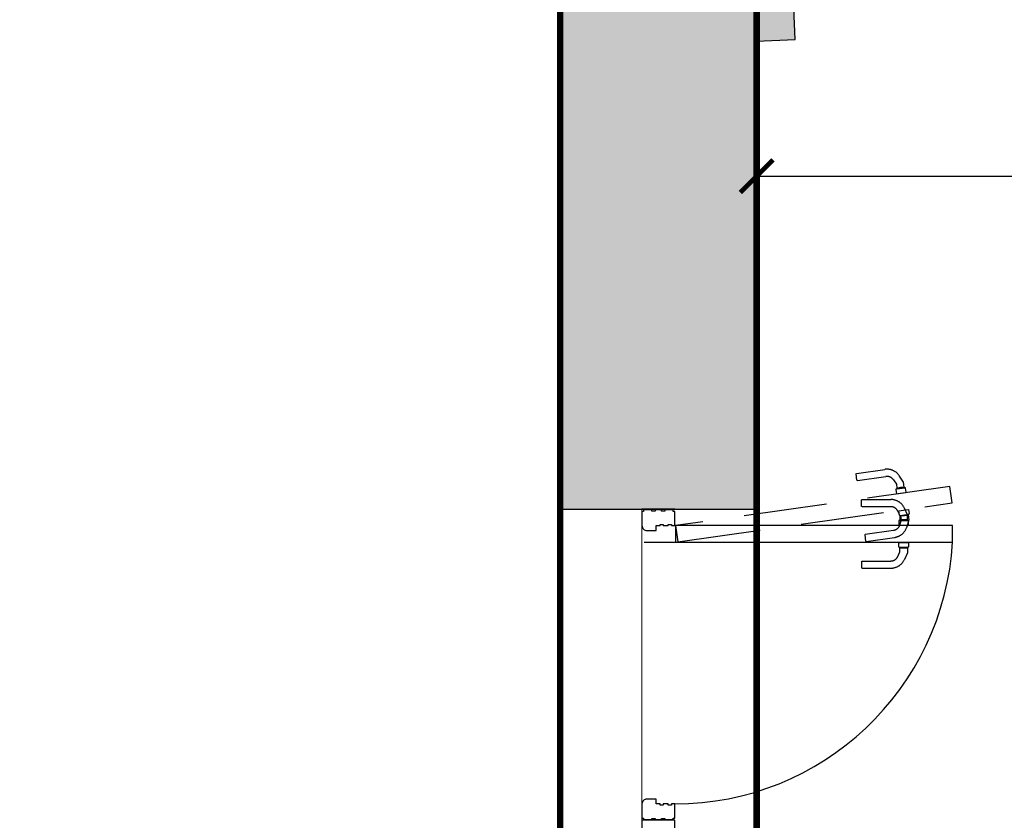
# Model space of a CAD drawing. Extents: x 119999 to 6050531, y -19778 to 3735158.
# Tile 23 of 66: x 569881 to 572887, y 13013 to 15459. Entities that reach past the tile are written whole.
import ezdxf

# ---------------------------------------------------------------- set-up
doc = ezdxf.new("R2010")
doc.units = 0
doc.header["$LTSCALE"] = 20
doc.header["$PDMODE"] = 35
doc.header["$PDSIZE"] = 100
doc.linetypes.add('XPL-1BlockA$0$DASHED', pattern=[19.05, 12.7, -6.35])
doc.layers.get('Defpoints').update_dxf_attribs({"color": 4})
for name, color, linetype in [('(2-) Structure Generally', 7, 'Continuous'), ('DIMS', 3, 'Continuous'), ('HATCH_SHADE', 253, 'Continuous'), ('XPL-1BlockA$0$32 - INT WINDOWS & DOORS', 4, 'Continuous')]:
    doc.layers.add(name, color=color, linetype=linetype)
doc.layers.add('(4-) Finishes Generally', color=8, linetype='Continuous', lineweight=15)
doc.layers.add('AREA-FLOOR', color=213, linetype='Continuous', plot=False)
doc.layers.add('AREA-OPEN SPACE', color=21, linetype='Continuous', plot=False)
doc.styles.add('Arch-Dim', font='romans.shx', dxfattribs={"width": 0.75})
doc.dimstyles.new('1-100 Survey', dxfattribs={"dimscale": 0, "dimtxt": 250, "dimasz": 100, "dimexe": 50, "dimexo": 50, "dimgap": 50, "dimtad": 0, "dimdec": 0, "dimrnd": 5, "dimzin": 0, "dimdsep": 46, "dimtxsty": 'Arch-Dim', "dimblk": 'ARCHTICK', "dimcen": 0.09, "dimadec": 0, "dimazin": 0, "dimtfac": 1, "dimtdec": 0, "dimtofl": 0, "dimtmove": 0, "dimatfit": 3, "dimfxl": 1, "dimtolj": 1, "dimtzin": 0, "dimarcsym": 0})

# ---------------------------------------------------------------- blocks, each defined once
blk = doc.blocks.new('XPL-1BlockA$0$D-950-SO')
at = {"layer": 'Defpoints', "linetype": 'XPL-1BlockA$0$DASHED'}
blk.add_line((100, 6.5), (100, 948.5), dxfattribs=at)
at = {"layer": 'Defpoints', "color": 252, "linetype": 'XPL-1BlockA$0$DASHED'}
for p, q in [((0.4, 814.2), (13.2, 816.1)), ((0.6, 812.7), (0.4, 814.2)), ((4.6, 784.5), (0.5, 813.1)), ((14.9, 814.8), (15.1, 813.7)), ((15.8, 813.8), (15.1, 813.7)), ((18.6, 789.2), (15.1, 813.7)), ((17.7, 810.8), (16.9, 813.1)), ((17.4, 812.9), (32.5, 815)), ((17.4, 812.9), (19, 801.7)), ((32.5, 815), (53.8, 808.6)), ((34.1, 812.6), (34.1, 811.5)), ((48.6, 814.1), (35.6, 814.1)), ((48.6, 812.6), (48.6, 814.1)), ((48.6, 784.1), (48.6, 813)), ((101.4, 814.1), (114.4, 814.1)), ((101.4, 812.6), (101.4, 814.1)), ((101.4, 784.1), (101.4, 813)), ((115.9, 812.6), (115.9, 811.5)), ((-82.9, 798.6), (-101.5, 786.4)), ((-67.8, 800.7), (-82.9, 798.6)), ((-67.8, 800.7), (-66.2, 789.6)), ((-67.5, 798.7), (-67.4, 801.1)), ((-67.5, 798.7), (-67.5, 798.7)), ((-67.5, 798.7), (-67.5, 798.7)), ((-64.9, 780.5), (-67.5, 798.7)), ((-67.4, 798.5), (-64.9, 780.7)), ((-66.5, 802), (-65.8, 802.1)), ((-66.2, 789.6), (-64.9, 780.8)), ((-65.9, 803.3), (-65.8, 802.1)), ((-62.3, 777.7), (-65.8, 802.1)), ((-51.8, 806.8), (-64.7, 805)), ((-51.6, 805.3), (-51.8, 806.8)), ((-47.6, 777.1), (-51.6, 805.7)), ((16.7, 810.4), (-3.4, 801)), ((17.5, 786.4), (4.6, 784.5)), ((5.9, 781), (20.2, 787.7)), ((32, 810.4), (16.7, 810.4)), ((17.7, 810.8), (17.7, 810.8)), ((17.7, 810.8), (17.7, 810.8)), ((20.3, 792.7), (17.7, 810.8)), ((17.7, 810.6), (20.2, 792.8)), ((18.6, 789.2), (19.3, 789.3)), ((18.7, 788.4), (18.6, 789.2)), ((18.7, 788.1), (18.7, 788.4)), ((19, 801.7), (20.2, 792.9)), ((20.2, 792.9), (20.6, 790.4)), ((20.2, 792.9), (20.2, 792.9)), ((20.2, 792.9), (20.4, 791.8)), ((20.2, 790.3), (20.3, 792.6)), ((20.2, 787.7), (32, 787.7)), ((20.4, 791.8), (20.5, 790.8)), ((32.3, 792.1), (20.6, 790.4)), ((32, 808.3), (32.4, 810.6)), ((32, 810.4), (32, 799.1)), ((32, 808.3), (32, 808.3)), ((32, 808.3), (32, 808.3)), ((32, 790), (32, 808.3)), ((32, 808.1), (32, 790.1)), ((32, 799.1), (32, 790.2)), ((32, 790.2), (32, 787.7)), ((32, 790.2), (32, 790.2)), ((32, 790.2), (32, 789.1)), ((32.4, 787.6), (32, 789.9)), ((32, 789.1), (32, 788.1)), ((47.4, 787.5), (32.3, 792.1)), ((33.4, 811.5), (34.1, 811.5)), ((34.1, 786.8), (33.4, 786.8)), ((34.1, 786.8), (34.1, 811.5)), ((34.1, 786), (34.1, 786.8)), ((34.1, 785.6), (34.1, 786)), ((35.6, 784.1), (48.6, 784.1)), ((114.4, 784.1), (101.4, 784.1)), ((116.6, 811.5), (115.9, 811.5)), ((115.9, 786.8), (115.9, 811.5)), ((115.9, 786.8), (116.6, 786.8)), ((115.9, 786), (115.9, 786.8)), ((115.9, 785.6), (115.9, 786)), ((118, 808.3), (117.6, 810.6)), ((117.6, 787.6), (118, 789.9)), ((118, 810.4), (118, 799.1)), ((118, 810.4), (133.3, 810.4)), ((118, 808.3), (118, 808.3)), ((118, 808.3), (118, 808.3)), ((118, 790), (118, 808.3)), ((118, 808.1), (118, 790.1)), ((118, 799.1), (118, 790.2)), ((118, 790.2), (118, 787.7)), ((118, 790.2), (118, 790.2)), ((118, 790.2), (118, 789.1)), ((118, 789.1), (118, 788.1)), ((129.8, 787.7), (118, 787.7)), ((144.1, 781), (129.8, 787.7)), ((133.3, 810.4), (153.4, 801)), ((-89.5, 768), (-76.3, 776.6)), ((-76.3, 776.6), (-64.6, 778.3)), ((-64.9, 780.8), (-64.6, 778.3)), ((-64.9, 780.8), (-64.9, 780.8)), ((-64.9, 780.8), (-64.8, 779.7)), ((-64.1, 778.2), (-64.9, 780.5)), ((-64.8, 779.7), (-64.6, 778.7)), ((-62.3, 777.7), (-63, 777.6)), ((-62.2, 776.9), (-62.3, 777.7)), ((-62.1, 776.5), (-62.2, 776.9)), ((-60.4, 775.3), (-47.6, 777.1)), ((-30, 671.9), (-30, 759.3)), ((-8, 671.9), (-8, 759.3)), ((76.5, 681.4), (64.2, 767.9)), ((98.3, 684.5), (86, 771)), ((158, 671.9), (158, 759.3)), ((180, 671.9), (180, 759.3)), ((-109.6, 654.9), (-121.9, 741.4)), ((-87.8, 658), (-100.1, 744.5)), ((-29, 670.4), (-30, 671.4)), ((-9, 670.4), (-29, 670.4)), ((-8, 671.4), (-9, 670.4)), ((76.6, 680.9), (77.7, 680.1)), ((77.7, 680.1), (97.5, 682.9)), ((97.5, 682.9), (98.4, 684)), ((158, 671.4), (159, 670.4)), ((159, 670.4), (179, 670.4)), ((179, 670.4), (180, 671.4)), ((-108.4, 653.5), (-109.5, 654.4)), ((-88.6, 656.3), (-108.4, 653.5)), ((-87.7, 657.5), (-88.6, 656.3))]:
    blk.add_line(p, q, dxfattribs=at)
at = {"layer": 'Defpoints'}
for p, q in [((0, 100), (0, 0)), ((950, 100), (950, 0))]:
    blk.add_line(p, q, dxfattribs=at)
at = {"layer": 'Defpoints', "color": 252, "linetype": 'XPL-1BlockA$0$DASHED'}
blk.add_lwpolyline([(99.5, 109.1), (-19.9, 947.1), (-69.4, 940.1), (50, 102)], close=True, dxfattribs=at)
for centre, radius, start, end in [((13.5, 814.6), 1.5, 8.1103, 98.1103), ((16, 812.8), 1, 18.6103, 98.1103), ((35.6, 812.6), 1.5, 90, 180), ((114.4, 812.6), 1.5, 0, 90), ((-76.4, 747.9), 46, 123.1103, 186.0684), ((-66.4, 801), 1, 98.1103, 177.6103), ((-64.5, 803.5), 1.5, 98.1103, 188.1103), ((16, 759.3), 46, 115, 177.9581), ((17.3, 787.9), 1.5, 278.1103, 8.1103), ((19.2, 790.3), 1, 278.1103, 357.6103), ((33.4, 810.5), 1, 90, 169.5), ((33.4, 787.8), 1, 190.5, 270), ((35.6, 785.6), 1.5, 180, 270), ((40.4, 764.6), 24, 8.1103, 73.1103), ((40.4, 764.6), 46, 10.1522, 73.1103), ((114.4, 785.6), 1.5, 270, 0), ((116.6, 810.5), 1, 10.5, 90), ((116.6, 787.8), 1, 270, 349.5), ((134, 759.3), 46, 2.0419, 65), ((-76.4, 747.9), 24, 123.1103, 188.1103), ((-63.2, 778.6), 1, 198.6103, 278.1103), ((-60.7, 776.7), 1.5, 188.1103, 278.1103), ((16, 759.3), 46, 177.9581, 180), ((16, 759.3), 24, 115, 180), ((40.4, 764.6), 46, 8.1103, 10.1522), ((134, 759.3), 24, 0, 65), ((134, 759.3), 46, 0, 2.0419), ((-76.4, 747.9), 46, 186.0684, 188.1103)]:
    blk.add_arc(centre, radius, start, end, dxfattribs=at)
at = {"layer": 'XPL-1BlockA$0$32 - INT WINDOWS & DOORS'}
blk.add_lwpolyline([(100, 102), (100, 948.5), (50, 948.5), (50, 102)], close=True, dxfattribs=at)
for points in [[(2, 40), (6, 40), (6, 30), (2, 30), (2, 5), (7, 5), (7, 0), (50, 0, 0.414214), (65, 15), (65, 43), (50, 43), (50, 55), (46, 55), (46, 65), (50, 65), (50, 80), (46, 80), (46, 90), (50, 90), (50, 100), (7, 100), (7, 95), (2, 95), (2, 70), (6, 70), (6, 60), (2, 60)], [(885, 15, 0.414214), (900, 0), (943, 0), (943, 5), (948, 5), (948, 30), (944, 30), (944, 40), (948, 40), (948, 60), (944, 60), (944, 70), (948, 70), (948, 95), (943, 95), (943, 100), (900, 100), (900, 90), (904, 90), (904, 80), (900, 80), (900, 65), (904, 65), (904, 55), (900, 55), (900, 43), (885, 43)]]:
    blk.add_lwpolyline(points, format="xyb", close=True, dxfattribs=at)
at = {"layer": 'XPL-1BlockA$0$32 - INT WINDOWS & DOORS', "color": 8}
blk.add_arc((50, 100), 850, 0.0003, 86.6271, dxfattribs=at)
blk = doc.blocks.new('_ARCHTICK')
at = {"color": 0, "linetype": 'ByBlock', "const_width": 0.15}
blk.add_lwpolyline([(-0.5, -0.5), (0.5, 0.5)], dxfattribs=at)
blk = doc.blocks.new('*D43')
at = {"layer": 'Defpoints', "color": 0, "transparency": 16777216}
for p in [(572131.1, 15393.3), (577451.1, 15393.3), (577451.1, 14980.5)]:
    blk.add_point(p, dxfattribs=at)
at = {"layer": 'DIMS', "color": 0, "lineweight": -2, "transparency": 16777216}
for p, q in [((572131.1, 15343.3), (572131.1, 14930.5)), ((577451.1, 15343.3), (577451.1, 14930.5)), ((572131.1, 14980.5), (574410.7, 14980.5)), ((577451.1, 14980.5), (575171.4, 14980.5))]:
    blk.add_line(p, q, dxfattribs=at)
at = {"layer": 'DIMS', "color": 0, "lineweight": -2, "transparency": 16777216, "xscale": 100, "yscale": 100, "zscale": 100, "rotation": 180}
blk.add_blockref('_ARCHTICK', (572131.1, 14980.5), dxfattribs=at)
at = {"layer": 'DIMS', "color": 0, "lineweight": -2, "transparency": 16777216, "xscale": 100, "yscale": 100, "zscale": 100}
blk.add_blockref('_ARCHTICK', (577451.1, 14980.5), dxfattribs=at)
at = {"layer": 'DIMS', "color": 0, "transparency": 16777216, "insert": (574791.1, 14980.5), "char_height": 250, "attachment_point": 5, "style": 'Arch-Dim'}
blk.add_mtext('\\A1;5320', dxfattribs=at)

msp = doc.modelspace()

# ---------------------------------------------------------------- hatches: boundary and pattern name
at = {"layer": 'HATCH_SHADE'}
h = msp.add_hatch(color=256, dxfattribs=at)
h.dxf.hatch_style = 1
h.paths.add_polyline_path([(573177.5, 16037), (573202.3, 15437.5), (575845.7, 15546.8), (575820.9, 16146.3)])
h.paths.add_polyline_path([(571531.1, 13963.1), (572131.1, 13963.1), (572131.1, 15393.3), (572248.4, 15398.1), (572223.6, 15997.6), (571531.1, 15969)])
h.paths.add_polyline_path([(571531.1, 5403.2), (572131.1, 5403.2), (572131.1, 11132), (571531.1, 11132)])

# ---------------------------------------------------------------- linework, layer by layer
at = {"layer": '(2-) Structure Generally', "ltscale": 5}
for p, q in [((571531.1, 15969), (571531.1, 13963.1)), ((572131.1, 15393.3), (572248.4, 15398.1)), ((572131.1, 13963.1), (572131.1, 15393.3)), ((571531.1, 13963.1), (572131.1, 13963.1))]:
    msp.add_line(p, q, dxfattribs=at)
msp.add_lwpolyline([(572248.4, 15398.1), (572223.6, 15997.6)], dxfattribs=at)
at = {"layer": '(4-) Finishes Generally'}
msp.add_line((571781.1, 13963.1), (571781.1, 11132), dxfattribs=at)
at = {"layer": 'AREA-FLOOR', "const_width": 20}
msp.add_lwpolyline([(578051.1, 3.2), (569331.1, 3.2), (562156.1, 3.2), (562156.1, 6003.2), (559934.5, 6003.2), (559934.5, 17612.8), (564134.5, 17612.8), (564134.5, 5403.2), (565731.1, 5403.2), (565731.1, 10503.2), (572131.1, 10503.2), (572131.1, 15969), (569881.1, 15969), (569881.1, 20622.7), (577149.9, 18625.3), (577250, 16205.4), (577274.7, 15605.9), (577451.1, 15613.2), (577451.1, 11493.2), (577551.1, 11493.2), (577551.1, 5403.2), (578051.1, 5403.2)], close=True, dxfattribs=at)
at = {"layer": 'AREA-OPEN SPACE', "const_width": 20}
msp.add_lwpolyline([(571531.1, 15519), (571531.1, 10953.2), (565281.1, 10953.2), (565281.1, 6003.2), (564584.5, 6003.2), (564584.5, 18062.8), (560087.5, 18062.8), (560456.2, 30786.2), (567719.3, 30153.5), (567750.9, 27078.1), (568200.9, 27078.1), (568200.9, 27505.6), (571422.9, 27185), (571367, 26622.7), (571553.1, 26604.2), (571525, 20636.7), (569431.1, 21213.1), (569431.1, 15519)], close=True, dxfattribs=at)
at = {"layer": 'XPL-1BlockA$0$32 - INT WINDOWS & DOORS'}
msp.add_lwpolyline([(571781.1, 13013.1), (571781.1, 12082), (571881.1, 12082), (571881.1, 13013.1)], close=True, dxfattribs=at)

# ---------------------------------------------------------------- block references
at = {"layer": 'XPL-1BlockA$0$32 - INT WINDOWS & DOORS', "rotation": 270}
msp.add_blockref('XPL-1BlockA$0$D-950-SO', (571781.1, 13963.1), dxfattribs=at)

# ---------------------------------------------------------------- dimensions: what is measured, and where the dimension line sits
at = {"layer": 'DIMS'}
dim = msp.add_linear_dim(base=(577451.1, 14980.5), p1=(572131.1, 15393.3), p2=(577451.1, 15393.3), dimstyle='1-100 Survey', override={"dimscale": 1}, dxfattribs=at)
dim.commit()
dim.dimension.update_dxf_attribs({"geometry": '*D43', "text_midpoint": (574791.1, 14980.5)})

doc.saveas('drawing.dxf')
